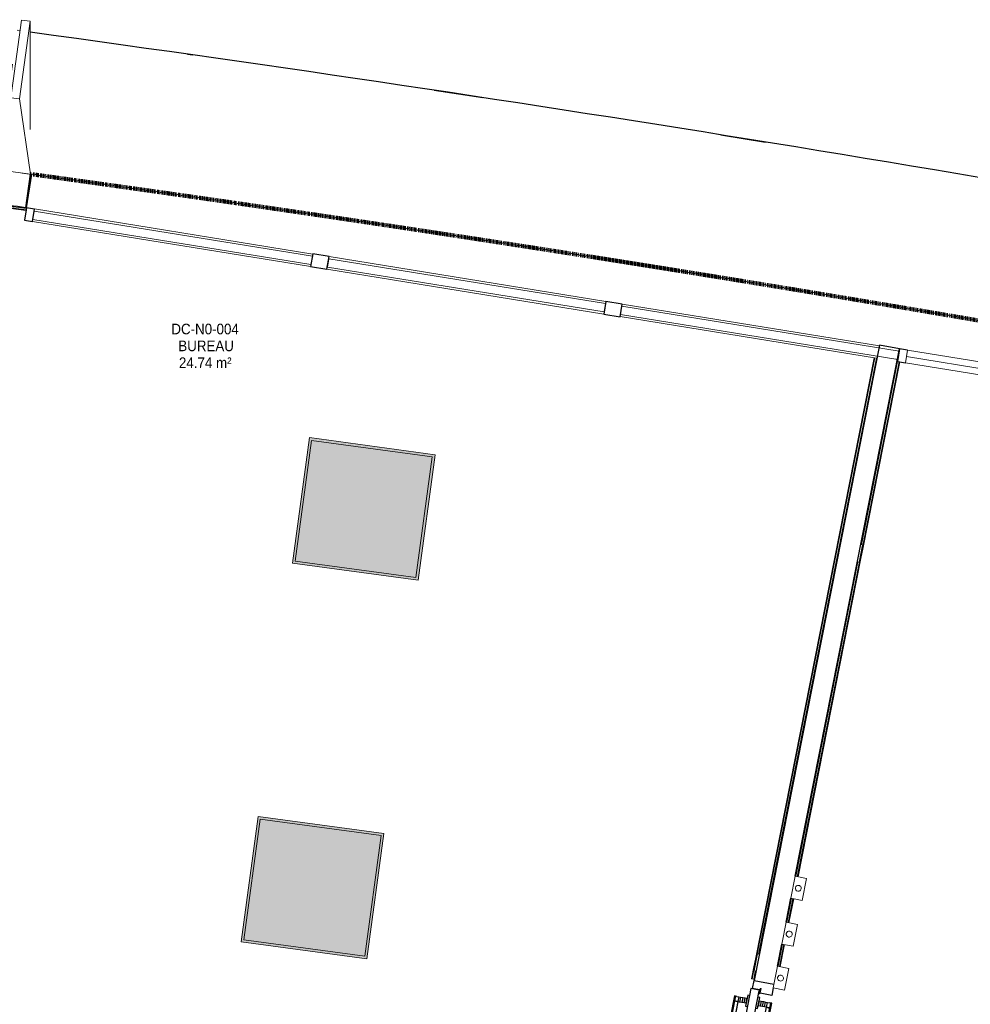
# Model space of a CAD drawing. Header units: millimetres. Extents: x -2845 to 74565, y -36590 to 13748.
# Tile 38 of 53: x 50525 to 55005, y -19291 to -14654. Entities that reach past the tile are written whole.
import ezdxf

# ---------------------------------------------------------------- set-up
doc = ezdxf.new("R2010")
doc.units = ezdxf.units.MM
doc.linetypes.add('Tiret', pattern=[2.5, 1.25, -1.25])
doc.layers.add('A-AREA', color=4, linetype='Tiret', lineweight=100, true_color=0x00ffff)
for name, color, linetype, lineweight in [('A-COLS', 7, 'Continuous', 18), ('A-DETL-GENF', 7, 'Continuous', 18), ('A-DOOR', 7, 'Continuous', 25), ('A-FLOR', 7, 'Continuous', 25), ('A-FLOR-HRAL', 7, 'Continuous', 18), ('A-GENM', 7, 'Continuous', 18), ('A-GLAZ-CURT', 7, 'Continuous', 18), ('A-GLAZ-CWMG', 7, 'Continuous', 18), ('A-WALL', 7, 'Continuous', 25), ('ESPACE', 7, 'Continuous', 30), ('I-WALL', 7, 'Continuous', 25), ('INSTAL ELECTRIQUE', 7, 'Continuous', 18), ('Q-SPCQ', 7, 'Continuous', 18), ('S-BEAM', 7, 'Continuous', 18)]:
    doc.layers.add(name, color=color, linetype=linetype, lineweight=lineweight)
doc.styles.add('Arial_2', font='arial.ttf', dxfattribs={"width": 0.9, "height": 50})

# ---------------------------------------------------------------- blocks, each defined once
blk = doc.blocks.new('26_POTEAU GAUCHE - MODULE_05-3157953-2021_015_1111_DCE_1_50_N0 FINI_CFO_GEN')
at = {"layer": 'A-COLS'}
for p, q in [((-435, 713), (-395, 713)), ((-435, 344), (-435, 713)), ((-395, 713), (-324.2, 208.1)), ((-395, 344), (-395, 713)), ((-450, 663), (-435, 663)), ((-450, 294), (-450, 500.9)), ((-435, 294), (-435, 344)), ((-435, 344), (-395, 344)), ((-395, 344), (-295, 0)), ((-450, 0), (-450, 294)), ((-450, 294), (-435, 294)), ((-295, 0), (-450, 0))]:
    blk.add_line(p, q, dxfattribs=at)
blk = doc.blocks.new('B02_DC_STR_rvt-1-2021_015_1111_DCE_1_50_N0 FINI_CFO_GEN')
at = {"layer": 'A-FLOR'}
for p, q in [((-1854.4, -14816.1), (-1828.8, -14819.7)), ((-691, -14986.1), (-461.8, -15020.8)), ((659.3, -15196), (870.1, -15230))]:
    blk.add_line(p, q, dxfattribs=at)
blk.add_arc((-21384.2, -152545.4), 139107.1, 79.323004, 82.237507, dxfattribs=at)
at = {"layer": 'S-BEAM', "color": 5, "lineweight": 25, "true_color": 0x0000ff, "rotation": 352.1454770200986}
blk.add_blockref('26_POTEAU GAUCHE - MODULE_05-3157953-2021_015_1111_DCE_1_50_N0 FINI_CFO_GEN', (-2301.7, -15421.6), dxfattribs=at)
blk = doc.blocks.new('PRT_SIMPLE_HUI_58x68x48 - PRT_BOIS_1V_930x2040x40-V9-2021_015_1111_DCE_1_50_N0 FINI_CFO_GEN')
at = {"layer": 'A-DETL-GENF', "lineweight": 25}
h = blk.add_hatch(color=256, dxfattribs=at)
h.paths.add_polyline_path([(-483.8, -9.7), (-489, -8), (-508.5, -8), (-508.5, -11.5), (-502, -11.5), (-502.2, -10.2), (-505.2, -10.2), (-505.2, -9.3), (-488.2, -9.5), (-485.1, -10.6)])
h.paths.add_polyline_path([(-483.8, -9.7), (-485.1, -11.7), (-496.1, -13.2), (-500.5, -13.2), (-500.5, -14.5), (-495.8, -14.5), (-483.8, -12.8), (-483.8, -10.4)])
h = blk.add_hatch(color=256, dxfattribs=at)
h.paths.add_polyline_path([(413.8, -9.7), (413.8, -12.8), (426.3, -14.5), (430.5, -14.5), (430.2, -13.2), (425.7, -13.1), (415.1, -11.7), (414.5, -10.7)])
h.paths.add_polyline_path([(438.5, -8), (418.5, -8), (413.8, -9.7), (415.1, -10.6), (418.8, -9.3), (435.2, -9.6), (435.2, -10.2), (432, -10.2), (432, -11.5), (438.5, -11.5), (438.5, -8.7)])
at = {"layer": 'A-DETL-GENF'}
for p, q in [((-488.5, -8), (-508.5, -8)), ((-508.5, -8), (-508.5, -11.5)), ((-508.5, -11.5), (-502, -11.5)), ((-505.2, -10.2), (-505.2, -9.3)), ((-505.2, -9.3), (-488.7, -9.3)), ((-502, -10.2), (-505.2, -10.2)), ((-502, -11.5), (-502, -10.2)), ((-496.1, -13.2), (-500.5, -13.2)), ((-500.5, -13.2), (-500.5, -14.5)), ((-500.5, -14.5), (-496, -14.5)), ((-485.1, -11.7), (-496.1, -13.2)), ((-496, -14.5), (-483.8, -12.8)), ((-488.7, -9.3), (-485.1, -10.6)), ((-483.8, -9.7), (-488.5, -8)), ((-485.1, -10.6), (-485.1, -11.7)), ((-483.8, -12.8), (-483.8, -9.7)), ((418.5, -8), (413.8, -9.7)), ((413.8, -9.7), (413.8, -12.8)), ((413.8, -12.8), (426, -14.5)), ((415.1, -10.6), (418.7, -9.3)), ((415.1, -11.7), (415.1, -10.6)), ((426.1, -13.2), (415.1, -11.7)), ((438.5, -8), (418.5, -8)), ((418.7, -9.3), (435.2, -9.3)), ((426, -14.5), (430.5, -14.5)), ((430.5, -13.2), (426.1, -13.2)), ((430.5, -14.5), (430.5, -13.2)), ((435.2, -10.2), (432, -10.2)), ((432, -10.2), (432, -11.5)), ((432, -11.5), (438.5, -11.5)), ((435.2, -9.3), (435.2, -10.2)), ((438.5, -11.5), (438.5, -8))]:
    blk.add_line(p, q, dxfattribs=at)
at = {"layer": 'A-DOOR'}
for p, q in [((-427.1, 55), (-450.6, 55)), ((-450.6, 55), (-450.6, 54.5)), ((-450.6, 54.5), (-450.6, 50.4)), ((-427.1, 54.5), (-450.6, 54.5)), ((-450.6, 50.4), (-450.6, 43.3)), ((-427.1, 50.4), (-450.6, 50.4)), ((-319.6, 55), (-427.1, 55)), ((-427.1, 55), (-427.1, 54.5)), ((-427.1, 54.5), (-427.1, 55)), ((-427.1, 54.5), (-427.1, 50.4)), ((-319.6, 54.5), (-427.1, 54.5)), ((-427.1, 50.4), (-427.1, 54.5)), ((-427.1, 50.4), (-427.1, 43.3)), ((-319.6, 50.4), (-427.1, 50.4)), ((-427.1, 43.3), (-427.1, 50.4)), ((-319.6, 54.5), (-319.6, 55)), ((-319.6, 50.4), (-319.6, 54.5)), ((-319.6, 43.3), (-319.6, 50.4)), ((-450.6, 34), (-450.6, 43.3)), ((-450.6, 25.6), (-450.6, 34)), ((-427.1, 34), (-450.6, 34)), ((-450.6, 15.2), (-450.6, 25.6)), ((-427.1, 25.6), (-450.6, 25.6)), ((-450.6, 4.4), (-450.6, 15.2)), ((-427.1, 15.2), (-450.6, 15.2)), ((-450.6, -4), (-450.6, 4.4)), ((-450.6, 4.4), (-427.1, 4.4)), ((-427.1, 34), (-427.1, 43.3)), ((-427.1, 43.3), (-427.1, 34)), ((-427.1, 32.8), (-427.1, 34)), ((-319.6, 34), (-427.1, 34)), ((-427.1, 34), (-427.1, 25.6)), ((-427.1, 32.8), (-319.6, 32.8)), ((-427.1, 25.6), (-427.1, 15.2)), ((-427.1, 15.2), (-427.1, 4.4)), ((-427.1, 4.4), (-427.1, -4)), ((-319.6, 43.3), (-319.6, 34)), ((-319.6, 34), (-319.6, 32.8)), ((-499.5, -14.5), (-499.5, -54.5)), ((426, -14.5), (-496, -14.5)), ((-465.6, -5.5), (-465.6, -14.5)), ((-413.4, -5.5), (-465.6, -5.5)), ((-450.6, -4), (-450.6, -5)), ((-450.6, -5), (-427.1, -5)), ((-427.1, -5), (-427.1, -4)), ((-413.4, -14.5), (-413.4, -5.5)), ((430.5, -54.5), (430.5, -14.5)), ((-499.5, -54.5), (430.5, -54.5)), ((-465.6, -54.5), (-465.6, -63.5)), ((-465.6, -63.5), (-413.4, -63.5)), ((-427.1, -64), (-450.6, -64)), ((-450.6, -64), (-450.6, -65)), ((-450.6, -73.4), (-450.6, -65)), ((-450.6, -84.2), (-450.6, -73.4)), ((-427.1, -73.4), (-450.6, -73.4)), ((-450.6, -94.6), (-450.6, -84.2)), ((-450.6, -84.2), (-427.1, -84.2)), ((-427.1, -65), (-427.1, -64)), ((-427.1, -65), (-427.1, -73.4)), ((-427.1, -73.4), (-427.1, -84.2)), ((-427.1, -84.2), (-427.1, -94.6)), ((-413.4, -63.5), (-413.4, -54.5)), ((417, -54.5), (417, -977.5)), ((-450.6, -103), (-450.6, -94.6)), ((-450.6, -94.6), (-427.1, -94.6)), ((-450.6, -112.3), (-450.6, -103)), ((-450.6, -103), (-427.1, -103)), ((-450.6, -112.3), (-450.6, -119.4)), ((-450.6, -119.4), (-450.6, -123.5)), ((-450.6, -119.4), (-427.1, -119.4)), ((-450.6, -123.5), (-450.6, -124)), ((-450.6, -123.5), (-427.1, -123.5)), ((-450.6, -124), (-427.1, -124)), ((-427.1, -94.6), (-427.1, -103)), ((-427.1, -103), (-427.1, -101.8)), ((-319.6, -101.8), (-427.1, -101.8)), ((-427.1, -112.3), (-427.1, -103)), ((-427.1, -103), (-319.6, -103)), ((-427.1, -103), (-427.1, -112.3)), ((-427.1, -112.3), (-427.1, -119.4)), ((-427.1, -119.4), (-427.1, -112.3)), ((-427.1, -119.4), (-427.1, -123.5)), ((-427.1, -119.4), (-319.6, -119.4)), ((-427.1, -123.5), (-427.1, -119.4)), ((-427.1, -123.5), (-427.1, -124)), ((-427.1, -123.5), (-319.6, -123.5)), ((-427.1, -124), (-427.1, -123.5)), ((-427.1, -124), (-319.6, -124)), ((-319.6, -101.8), (-319.6, -103)), ((-319.6, -103), (-319.6, -112.3)), ((-319.6, -119.4), (-319.6, -112.3)), ((-319.6, -123.5), (-319.6, -119.4)), ((-319.6, -124), (-319.6, -123.5))]:
    blk.add_line(p, q, dxfattribs=at)
for radius, start, end in [(9.12, 155.8208, 180), (9.12, 180, 204.1792), (7.5, 360, 180), (7.5, 180, 360), (7.5, 180.8735, 240), (7.5, 135, 165), (9.12, 111.9887, 120), (9.12, 240, 248.0113), (7.5, 60, 120), (7.5, 270, 0), (9.12, 60, 68.0113), (7.5, 0, 30), (9.12, 0, 24.1792)]:
    blk.add_arc((429, -65.5), radius, start, end, dxfattribs=at)
at = {"layer": 'Q-SPCQ'}
for p, q in [((430.5, -40.5), (430.5, -54.5)), ((430.5, -54.5), (403.5, -54.5))]:
    blk.add_line(p, q, dxfattribs=at)
blk = doc.blocks.new('Panneau système - Vitré-367573-2021_015_1111_DCE_1_50_N0 FINI_CFO_GEN')
at = {"layer": 'A-GLAZ-CURT'}
for p, q in [((661.5, 20), (-661.5, 20)), ((-661.5, 20), (-661.5, -20)), ((661.5, -20), (661.5, 20)), ((-661.5, -20), (661.5, -20))]:
    blk.add_line(p, q, dxfattribs=at)
blk = doc.blocks.new('Panneau système - Vitré-356748-2021_015_1111_DCE_1_50_N0 FINI_CFO_GEN')
at = {"layer": 'A-GLAZ-CURT'}
for p, q in [((664, 20), (-664, 20)), ((-664, 20), (-664, -20)), ((664, -20), (664, 20)), ((-664, -20), (664, -20))]:
    blk.add_line(p, q, dxfattribs=at)
blk = doc.blocks.new('Panneau système - Vitré-356749-2021_015_1111_DCE_1_50_N0 FINI_CFO_GEN')
at = {"layer": 'A-GLAZ-CURT'}
for p, q in [((661, 20), (-661, 20)), ((-661, 20), (-661, -20)), ((661, -20), (661, 20)), ((-661, -20), (661, -20))]:
    blk.add_line(p, q, dxfattribs=at)
blk = doc.blocks.new('Meneau rectangulaire - AWS60_60x70-347310-2021_015_1111_DCE_1_50_N0 FINI_CFO_GEN')
at = {"layer": 'A-GLAZ-CWMG'}
for p, q in [((-1186.7, -15769.8), (118.4, -15980.8)), ((-1196.3, -15829.1), (108.8, -16040.1))]:
    blk.add_line(p, q, dxfattribs=at)
blk = doc.blocks.new('Meneau rectangulaire - AWS60_60x70-367281-2021_015_1111_DCE_1_50_N0 FINI_CFO_GEN')
at = {"layer": 'A-GLAZ-CWMG'}
for p, q in [((-2574.7, -15545.4), (-1263.7, -15757.4)), ((-2584.2, -15604.6), (-1273.3, -15816.6))]:
    blk.add_line(p, q, dxfattribs=at)
blk = doc.blocks.new('Meneau rectangulaire - AWS60_60x70-367276-2021_015_1111_DCE_1_50_N0 FINI_CFO_GEN')
at = {"layer": 'A-GLAZ-CWMG'}
for p, q in [((195.4, -15993.3), (1407.4, -16189.3)), ((185.8, -16052.5), (1392.8, -16247.7)), ((1490.2, -16263.4), (1491.8, -16263.7))]:
    blk.add_line(p, q, dxfattribs=at)
blk = doc.blocks.new('Meneau rectangulaire - AWS60_60x38-356571-2021_015_1111_DCE_1_50_N0 FINI_CFO_GEN')
at = {"layer": 'A-GLAZ-CWMG', "lineweight": 25}
for p, q in [((-38, 30), (0, 30)), ((-38, -30), (-38, 30)), ((0, 30), (0, -30)), ((0, -30), (-38, -30))]:
    blk.add_line(p, q, dxfattribs=at)
blk = doc.blocks.new('Meneau rectangulaire - AWS60_60x38-356570-2021_015_1111_DCE_1_50_N0 FINI_CFO_GEN')
at = {"layer": 'A-GLAZ-CWMG', "lineweight": 25}
for p, q in [((0, 30), (-38, 30)), ((-38, 30), (-38, -30)), ((-38, -30), (0, -30))]:
    blk.add_line(p, q, dxfattribs=at)
blk = doc.blocks.new('Meneau rectangulaire - AWS60_60x78-356563-2021_015_1111_DCE_1_50_N0 FINI_CFO_GEN')
at = {"layer": 'A-GLAZ-CWMG', "lineweight": 25}
for p, q in [((-39, 30), (39, 30)), ((-39, -30), (-39, 30)), ((39, 30), (39, -30)), ((39, -30), (-39, -30))]:
    blk.add_line(p, q, dxfattribs=at)
blk = doc.blocks.new('12_CORNIERE HABILLAGE - 12_CORNIERE HABILLAGE-370872-2021_015_1111_DCE_1_50_N0 FINI_CFO_GEN')
at = {"layer": 'A-GENM', "color": 8, "true_color": 0x808080}
for p, q in [((-3488.2, 158), (-3444.1, 158)), ((-3442.1, 160), (-3449.6, 160)), ((-3444.1, 158), (-3444.1, 0)), ((-3442.1, 0), (-3442.1, 160)), ((-3444.1, 0), (-3442.1, 0))]:
    blk.add_line(p, q, dxfattribs=at)
blk = doc.blocks.new('51_2V_PV_MV_XX_XX - Type 1-413066-2021_015_1111_DCE_1_50_N0 FINI_CFO_GEN')
at = {"layer": 'A-DETL-GENF'}
for p, q in [((-1001.7, 34), (-1001.7, 94)), ((-1001.7, 94), (1001.7, 94)), ((1001.7, 94), (1001.7, 34)), ((1001.7, 64), (-1001.7, 64)), ((1001.7, 34), (-1001.7, 34))]:
    blk.add_line(p, q, dxfattribs=at)
blk = doc.blocks.new('Garde-corps - Garde-corps-506028-2021_015_1111_DCE_1_50_N0 FINI_CFO_GEN')
at = {"layer": 'A-FLOR-HRAL'}
for p, q in [((-4668.9, -16839.1), (-4488.4, -15297.9)), ((-4488.4, -15297.9), (-4380.4, -15312)), ((-4832.8, -18314.6), (-4480.6, -15307.8)), ((-4831.3, -18316.4), (-4479.2, -15309.6)), ((-4667.2, -16886.1), (-4482.2, -15305.8)), ((-4480.6, -15307.8), (-4395.6, -15318.3)), ((-4479.2, -15309.6), (-2614.4, -15553.2)), ((-3815.2, -15385.8), (-3493.3, -15427.8)), ((-2928.1, -15501.6), (-2612.7, -15542.8)), ((-2615.8, -15539.3), (-2612.2, -15539.8)), ((-4671.9, -16926.1), (-4671.8, -16925.3)), ((-4667.9, -16891.5), (-4667.8, -16890.7)), ((-4760.3, -17680.6), (-4672.5, -16930.8)), ((-4761.9, -17633.2), (-4705.9, -17154.9)), ((-4760.9, -17686.1), (-4760.8, -17685.3)), ((-4800.9, -18027.8), (-4765.5, -17725.3)), ((-4765, -17720.7), (-4764.9, -17719.9)), ((-4805.9, -18008.6), (-4798.9, -17949.5)), ((-4801.6, -18033.2), (-4801.5, -18032.4)), ((-4834.3, -18312.6), (-4806.2, -18072.5)), ((-4805.6, -18067.8), (-4805.5, -18067)), ((-4835.2, -18259), (-4815.4, -18090)), ((-5598.6, -19358), (-5483.4, -18229.4)), ((-5590.8, -19351.9), (-5477.1, -18237.4)), ((-5588.9, -19350.4), (-5475.5, -18239.3)), ((-5587.1, -19348.9), (-5474.1, -18241.1)), ((-5483.4, -18229.4), (-4886.2, -18299.4)), ((-5477.1, -18237.4), (-5483.4, -18229.4)), ((-5477.1, -18237.4), (-4834.3, -18312.6)), ((-5475.5, -18239.3), (-4832.8, -18314.6)), ((-5474.1, -18241.1), (-4831.3, -18316.4)), ((-4834.3, -18312.6), (-4837, -18309.2)), ((-5590.8, -19351.9), (-5598.6, -19358)), ((-181.9, -20091.9), (-5598.6, -19358)), ((-180.3, -20084.9), (-5590.8, -19351.9)), ((-158.4, -20086.1), (-5588.9, -19350.4)), ((-158.2, -20084.5), (-5587.1, -19348.9)), ((15, -20109.6), (-143.6, -20088.1)), ((15.2, -20108), (-143.3, -20086.5)), ((-8.5, -20115.4), (-122.5, -20099.9)), ((-6.9, -20108.4), (-122.1, -20092.8)), ((188.4, -20133.1), (29.9, -20111.6)), ((188.6, -20131.4), (30.1, -20110)), ((164.9, -20138.8), (51, -20123.4)), ((166.5, -20131.9), (51.3, -20116.3)), ((604.7, -20189.5), (203.3, -20135.1)), ((603.3, -20187.6), (203.5, -20133.5)), ((611.7, -20199.4), (224.4, -20146.9)), ((606.1, -20191.4), (224.7, -20139.8)), ((606.5, -20171.8), (603.3, -20187.6)), ((608.1, -20172.1), (604.7, -20189.5)), ((609.8, -20172.5), (606.1, -20191.4)), ((608.1, -20172.1), (606.5, -20171.8)), ((608.1, -20172.1), (609.8, -20172.5)), ((609.8, -20172.5), (616.8, -20173.9)), ((606.1, -20191.4), (611.7, -20199.4)), ((616.8, -20173.9), (611.7, -20199.4)), ((619.7, -20174.4), (616.8, -20173.9))]:
    blk.add_line(p, q, dxfattribs=at)
at = {"layer": 'A-FLOR-HRAL', "flags": 128}
blk.add_lwpolyline([(-4482.2, -15305.8), (-4485.3, -15301.9), (-4488.4, -15297.9)], dxfattribs=at)
at = {"layer": 'A-FLOR-HRAL'}
for radius, start, end in [(137273, 82.166733, 82.953168), (137269.6, 82.166766, 82.951749), (137271.2, 82.16675, 82.559535)]:
    blk.add_arc((-21322.9, -151541.9), radius, start, end, dxfattribs=at)
for points, knots in [([(-4488.4, -15297.9), (-4488.4, -15297.9), (-4488.4, -15297.9), (-4488.5, -15297.8), (-4488.5, -15297.8), (-4488.6, -15297.7), (-4488.6, -15297.6), (-4488.7, -15297.5), (-4488.8, -15297.4), (-4488.8, -15297.3), (-4488.9, -15297.2), (-4489, -15297.1), (-4489.1, -15297), (-4489.2, -15296.8), (-4489.3, -15296.7), (-4489.5, -15296.5), (-4489.6, -15296.4), (-4489.7, -15296.3), (-4489.8, -15296.1), (-4490.1, -15295.7), (-4490.5, -15295.2), (-4490.9, -15294.7), (-4491, -15294.5)], [0, 0, 0, 0, 0.071429, 0.107143, 0.142857, 0.178571, 0.214286, 0.25, 0.285714, 0.321429, 0.357143, 0.392857, 0.428571, 0.464286, 0.5, 0.535714, 0.571429, 0.607143, 0.642857, 0.714286, 0.857143, 1, 1, 1, 1]), ([(-4479.2, -15309.6), (-4479.2, -15309.6), (-4479.2, -15309.6), (-4479.3, -15309.5), (-4479.4, -15309.4), (-4479.5, -15309.3), (-4479.6, -15309.1), (-4479.8, -15308.9), (-4479.9, -15308.7), (-4480.1, -15308.5), (-4480.3, -15308.3), (-4480.4, -15308), (-4480.6, -15307.9), (-4480.6, -15307.8)], [0.075, 0.075, 0.075, 0.075, 0.15, 0.2125, 0.275, 0.35, 0.425, 0.5, 0.6, 0.7, 0.775, 0.85, 1, 1, 1, 1]), ([(-5483.4, -18229.4), (-5483.4, -18229.4), (-5483.5, -18229.4), (-5483.6, -18229.2), (-5483.8, -18229), (-5483.9, -18228.8), (-5484.1, -18228.6), (-5484.3, -18228.4), (-5484.5, -18228.1), (-5484.7, -18227.8), (-5484.9, -18227.6), (-5485.1, -18227.3), (-5485.5, -18226.8), (-5485.9, -18226.4), (-5486.1, -18226.1)], [0, 0, 0, 0, 0.166667, 0.25, 0.333333, 0.416667, 0.458333, 0.5, 0.583333, 0.666667, 0.708333, 0.75, 0.833333, 1, 1, 1, 1]), ([(-5474.1, -18241.1), (-5474.1, -18241.1), (-5474.1, -18241.1), (-5474.2, -18241), (-5474.3, -18240.8), (-5474.5, -18240.6), (-5474.6, -18240.4), (-5474.7, -18240.3), (-5474.8, -18240.1), (-5474.9, -18240), (-5475.1, -18239.9), (-5475.2, -18239.7), (-5475.3, -18239.6), (-5475.4, -18239.5), (-5475.5, -18239.4), (-5475.5, -18239.3)], [0.1, 0.1, 0.1, 0.1, 0.2, 0.3, 0.4, 0.475, 0.55, 0.6, 0.65, 0.7, 0.75, 0.8, 0.85, 0.9, 1, 1, 1, 1]), ([(-4831.3, -18316.4), (-4831.3, -18316.4), (-4831.4, -18316.4), (-4831.5, -18316.2), (-4831.6, -18316.1), (-4831.7, -18315.9), (-4831.9, -18315.7), (-4832, -18315.6), (-4832.1, -18315.4), (-4832.2, -18315.3), (-4832.3, -18315.1), (-4832.4, -18315), (-4832.5, -18314.9), (-4832.6, -18314.7), (-4832.7, -18314.6), (-4832.8, -18314.6)], [0.1, 0.1, 0.1, 0.1, 0.2, 0.3, 0.4, 0.475, 0.55, 0.6, 0.65, 0.7, 0.75, 0.8, 0.85, 0.9, 1, 1, 1, 1]), ([(-5598.6, -19358), (-5598.6, -19358), (-5598.6, -19358), (-5598.8, -19358.2), (-5599, -19358.3), (-5599.2, -19358.5), (-5599.4, -19358.6), (-5599.6, -19358.8), (-5599.8, -19359), (-5600.1, -19359.2), (-5600.4, -19359.4), (-5600.6, -19359.6), (-5601.1, -19360), (-5601.5, -19360.4), (-5601.8, -19360.6)], [0, 0, 0, 0, 0.166667, 0.25, 0.333333, 0.416667, 0.458333, 0.5, 0.583333, 0.666667, 0.708333, 0.75, 0.833333, 1, 1, 1, 1]), ([(-5587.1, -19348.9), (-5587.1, -19349), (-5587.1, -19349), (-5587.2, -19349.1), (-5587.4, -19349.2), (-5587.6, -19349.3), (-5587.7, -19349.5), (-5587.9, -19349.6), (-5588, -19349.7), (-5588.2, -19349.8), (-5588.3, -19349.9), (-5588.4, -19350), (-5588.5, -19350.1), (-5588.7, -19350.2), (-5588.8, -19350.3), (-5588.9, -19350.4)], [0.1, 0.1, 0.1, 0.1, 0.2, 0.3, 0.4, 0.475, 0.55, 0.6, 0.65, 0.7, 0.75, 0.8, 0.85, 0.9, 1, 1, 1, 1]), ([(603.3, -20187.6), (603.4, -20187.6), (603.4, -20187.7), (603.5, -20187.8), (603.6, -20188), (603.7, -20188.2), (603.8, -20188.3), (604, -20188.5), (604.1, -20188.6), (604.1, -20188.8), (604.2, -20188.9), (604.3, -20189), (604.5, -20189.2), (604.6, -20189.4), (604.7, -20189.5)], [0.1, 0.1, 0.1, 0.1, 0.2, 0.3, 0.4, 0.475, 0.55, 0.6, 0.65, 0.7, 0.75, 0.8, 0.85, 1, 1, 1, 1]), ([(611.7, -20199.4), (611.7, -20199.4), (611.8, -20199.4), (611.9, -20199.6), (612.1, -20199.8), (612.2, -20200), (612.3, -20200.2), (612.5, -20200.4), (612.7, -20200.7), (612.9, -20201), (613.1, -20201.3), (613.3, -20201.5), (613.6, -20202), (613.9, -20202.4), (614.1, -20202.7)], [0, 0, 0, 0, 0.166667, 0.25, 0.333333, 0.416667, 0.458333, 0.5, 0.583333, 0.666667, 0.708333, 0.75, 0.833333, 1, 1, 1, 1])]:
    blk.add_open_spline(points, degree=3, knots=knots, dxfattribs=at)
blk = doc.blocks.new('Garde-corps - Garde-corps-506286-2021_015_1111_DCE_1_50_N0 FINI_CFO_GEN')
at = {"layer": 'A-FLOR-HRAL'}
for p, q in [((1382.3, -16246), (824.1, -19070.6)), ((1383.9, -16246.3), (825.7, -19071)), ((1385.6, -16246.5), (827.4, -19071.3)), ((1392.7, -16247.6), (838, -19054.5)), ((1395.6, -16248.2), (1392.7, -16247.6)), ((815.4, -19114.8), (804.2, -19171.2)), ((817, -19115.1), (805.8, -19171.5)), ((818.7, -19115.4), (807.5, -19171.8)), ((822.1, -19135), (814.5, -19173.2)), ((804.2, -19171.2), (805.8, -19171.5)), ((807.5, -19171.8), (805.8, -19171.5)), ((814.5, -19173.2), (807.5, -19171.8)), ((814.5, -19173.2), (817.5, -19173.8))]:
    blk.add_line(p, q, dxfattribs=at)
blk = doc.blocks.new('Garde-corps - Garde-corps-512182-2021_015_1111_DCE_1_50_N0 FINI_CFO_GEN')
at = {"layer": 'A-FLOR-HRAL'}
for p, q in [((1321.9, -17126.7), (1492.4, -16263.9)), ((1325.3, -17146.2), (1499.4, -16265.3)), ((1327, -17146.5), (1501.1, -16265.6)), ((1328.7, -17146.9), (1502.8, -16265.9)), ((1492.4, -16263.9), (1489.5, -16263.3)), ((1492.4, -16263.9), (1499.4, -16265.3)), ((1499.4, -16265.3), (1501.1, -16265.6)), ((1502.8, -16265.9), (1501.1, -16265.6)), ((1020.2, -18690.3), (1316.6, -17190.3)), ((1021.9, -18690.7), (1318.3, -17190.7)), ((1023.5, -18691), (1319.9, -17191)), ((1013.2, -18689), (1306, -17207.1)), ((970.5, -18904.7), (992.8, -18792)), ((977.5, -18906.1), (999.8, -18793.3)), ((979.2, -18906.5), (1001.5, -18793.7)), ((980.9, -18906.8), (1003, -18794.5)), ((929.6, -19111.8), (950.2, -19007.7)), ((936.6, -19113.2), (957.2, -19009.1)), ((938.3, -19113.5), (958.9, -19009.5)), ((940, -19113.8), (960.5, -19009.8))]:
    blk.add_line(p, q, dxfattribs=at)
blk = doc.blocks.new('B02_ARC_rvt-1-2021_015_1111_DCE_1_50_N0 FINI_CFO_GEN')
at = {"layer": 'A-AREA'}
blk.add_line((-2594, -15380.8), (-2588.7, -15381.5), dxfattribs=at)
blk.add_arc((-21322.9, -151541.9), 137443.1, 79.294939, 82.165076, dxfattribs=at)
at = {"layer": 'A-FLOR'}
for p, q in [((809.1, -19216), (816.6, -19178.4)), ((841.5, -19222.4), (809.1, -19216)), ((839.8, -19237.4), (838.6, -19237.1)), ((843.1, -19238), (841.1, -19237.6)), ((841.2, -19223.9), (841.5, -19222.4)), ((899.4, -19249.1), (844.4, -19238.3)), ((906.3, -19214.2), (899.4, -19249.1))]:
    blk.add_line(p, q, dxfattribs=at)
at = {"layer": 'A-WALL'}
for p, q in [((1407.9, -16186), (816.6, -19178.4)), ((1010.2, -18688.4), (1501.1, -16204.4)), ((1501.1, -16204.4), (1407.9, -16186)), ((967.6, -18904.2), (989.9, -18791.4)), ((926.7, -19111.2), (947.2, -19007.2)), ((816.6, -19178.4), (909.8, -19196.8))]:
    blk.add_line(p, q, dxfattribs=at)
at = {"layer": 'I-WALL'}
blk.add_line((-2615.8, -15539.3), (-2594.1, -15381.3), dxfattribs=at)
blk.add_arc((-21322.9, -151541.9), 137283.1, 82.168129, 82.299412, dxfattribs=at)
at = {"layer": 'A-DOOR', "lineweight": 18}
for name, p, rotation in [('51_2V_PV_MV_XX_XX - Type 1-413066-2021_015_1111_DCE_1_50_N0 FINI_CFO_GEN', (2533.2, -16336.9), 170.8152769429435), ('PRT_SIMPLE_HUI_58x68x48 - PRT_BOIS_1V_930x2040x40-V9-2021_015_1111_DCE_1_50_N0 FINI_CFO_GEN', (758.4, -19717.7), 258.8212149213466)]:
    blk.add_blockref(name, p, dxfattribs=dict(at, rotation=rotation))
at = {"layer": 'A-FLOR-HRAL', "lineweight": 18}
for name in ['Garde-corps - Garde-corps-506028-2021_015_1111_DCE_1_50_N0 FINI_CFO_GEN', 'Garde-corps - Garde-corps-506286-2021_015_1111_DCE_1_50_N0 FINI_CFO_GEN', 'Garde-corps - Garde-corps-512182-2021_015_1111_DCE_1_50_N0 FINI_CFO_GEN']:
    blk.add_blockref(name, (0, 0), dxfattribs=at)
at = {"layer": 'A-GENM', "lineweight": 18, "rotation": 350.8152769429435}
blk.add_blockref('12_CORNIERE HABILLAGE - 12_CORNIERE HABILLAGE-370872-2021_015_1111_DCE_1_50_N0 FINI_CFO_GEN', (785.8, -16088.8), dxfattribs=at)
at = {"layer": 'A-GLAZ-CURT', "lineweight": 18, "rotation": 170.8152769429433}
for name, p in [('Panneau système - Vitré-356748-2021_015_1111_DCE_1_50_N0 FINI_CFO_GEN', (-1924, -15681)), ('Panneau système - Vitré-356749-2021_015_1111_DCE_1_50_N0 FINI_CFO_GEN', (-538.9, -15905)), ('Panneau système - Vitré-367573-2021_015_1111_DCE_1_50_N0 FINI_CFO_GEN', (843.6, -16128.5))]:
    blk.add_blockref(name, p, dxfattribs=at)
at = {"layer": 'A-GLAZ-CWMG', "lineweight": 18, "extrusion": (0, 0, -1), "rotation": 9.184723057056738}
for name, p in [('Meneau rectangulaire - AWS60_60x38-356571-2021_015_1111_DCE_1_50_N0 FINI_CFO_GEN', (2617, -15569)), ('Meneau rectangulaire - AWS60_60x78-356563-2021_015_1111_DCE_1_50_N0 FINI_CFO_GEN', (1230, -15793.2)), ('Meneau rectangulaire - AWS60_60x78-356563-2021_015_1111_DCE_1_50_N0 FINI_CFO_GEN', (-152.1, -16016.7))]:
    blk.add_blockref(name, p, dxfattribs=at)
at = {"layer": 'A-GLAZ-CWMG', "lineweight": 18}
for name in ['Meneau rectangulaire - AWS60_60x70-367281-2021_015_1111_DCE_1_50_N0 FINI_CFO_GEN', 'Meneau rectangulaire - AWS60_60x70-347310-2021_015_1111_DCE_1_50_N0 FINI_CFO_GEN', 'Meneau rectangulaire - AWS60_60x70-367276-2021_015_1111_DCE_1_50_N0 FINI_CFO_GEN']:
    blk.add_blockref(name, (0, 0), dxfattribs=at)
at = {"layer": 'A-GLAZ-CWMG', "lineweight": 18, "rotation": 350.8152769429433}
blk.add_blockref('Meneau rectangulaire - AWS60_60x38-356570-2021_015_1111_DCE_1_50_N0 FINI_CFO_GEN', (1534.1, -16240.2), dxfattribs=at)
blk = doc.blocks.new('Legrand_Mosaic_plaque_2x2_mod_vertical_blanc_078822L - Legrand_Mosaic_plaque_2x2_mod_vertical_blanc_078822L-V20-2021_015_1111_DCE_1_50_N0 FINI_CFO_GEN')
at = {"layer": 'INSTAL ELECTRIQUE'}
for p, q in [((1950.8, -26156.4), (1949.2, -26164.7)), ((1949.2, -26164.7), (2029.8, -26180.1)), ((2029.8, -26180.1), (2031.4, -26171.8))]:
    blk.add_line(p, q, dxfattribs=at)
blk = doc.blocks.new('Legrand_Mosaic_va_et_vient_easy_led_10AX_2_mod_blanc_077011L - Legrand_Mosaic_va_et_vient_easy_led_10AX_2_mod_blanc_077011L-715042-2021_015_1111_DCE_1_50_N0 FINI_CFO_GEN')
at = {"layer": 'INSTAL ELECTRIQUE'}
for p, q in [((-7246.7, -23623.4), (-7246.4, -23620.4)), ((-7246.7, -23623.4), (-7201.9, -23627.8)), ((-7246.4, -23620.4), (-7246.3, -23619.4)), ((-7201.6, -23624.9), (-7246.4, -23620.4)), ((-7246.2, -23618.4), (-7246.3, -23619.4)), ((-7201.5, -23623.9), (-7246.3, -23619.4)), ((-7201.6, -23624.9), (-7201.9, -23627.8)), ((-7201.5, -23623.9), (-7201.6, -23624.9)), ((-7201.5, -23623.9), (-7201.4, -23622.8))]:
    blk.add_line(p, q, dxfattribs=at)
blk = doc.blocks.new('602_BOITE DE DERIVATION - 105X105X50 GENERIQUE-7162953-2021_015_1111_DCE_1_50_N0 FINI_CFO_GEN')
at = {"layer": 'INSTAL ELECTRIQUE'}
for p, q in [((906.3, -19214.2), (926.7, -19111.2)), ((926.7, -19111.2), (980.6, -19121.9)), ((980.6, -19121.9), (960.3, -19224.9)), ((960.3, -19224.9), (906.3, -19214.2))]:
    blk.add_line(p, q, dxfattribs=at)
for start, end in [(78.8212, 258.8212), (258.8212, 78.8212)]:
    blk.add_arc((941, -19167.5), 14, start, end, dxfattribs=at)
blk = doc.blocks.new('604_DALLE LED 600x600MM - 26W 4000K 3600lm-4677864-2021_015_1111_DCE_1_50_N0 FINI_CFO_GEN')
at = {"layer": 'INSTAL ELECTRIQUE', "true_color": 0xf6d57a}
h = blk.add_hatch(color=41, dxfattribs=at)
h.paths.add_polyline_path([(-298.5, -298.5), (-298.5, 298.5), (298.5, 298.5), (298.5, -298.5), (-288.1, -298.5)])
h.paths.add_polyline_path([(-287, -287), (287, -287), (287, 287), (-287, 287), (-287, -230.1)])
blk.add_hatch(color=41, dxfattribs=at).paths.add_polyline_path([(-287, -287), (-287, 287), (287, 287), (287, -287)])
at = {"layer": 'INSTAL ELECTRIQUE'}
for p, q in [((-298.5, -298.5), (-298.5, 298.5)), ((-298.5, 298.5), (298.5, 298.5)), ((-287, 287), (-287, -287)), ((-287, 287), (287, 287)), ((287, -287), (287, 287)), ((298.5, 298.5), (298.5, -298.5)), ((298.5, -298.5), (-298.5, -298.5)), ((287, -287), (-287, -287))]:
    blk.add_line(p, q, dxfattribs=at)
blk = doc.blocks.new('602_BOITE DE DERIVATION - 105X105X50 GENERIQUE-7163013-2021_015_1111_DCE_1_50_N0 FINI_CFO_GEN')
at = {"layer": 'INSTAL ELECTRIQUE'}
for p, q in [((947.2, -19007.2), (967.6, -18904.2)), ((967.6, -18904.2), (1021.6, -18914.8)), ((1021.6, -18914.8), (1001.2, -19017.8)), ((1001.2, -19017.8), (947.2, -19007.2))]:
    blk.add_line(p, q, dxfattribs=at)
for start, end in [(78.8212, 258.8212), (258.8212, 78.8212)]:
    blk.add_arc((982, -18960.5), 14, start, end, dxfattribs=at)
blk = doc.blocks.new('602_BOITE DE DERIVATION - 105X105X50 GENERIQUE-7163049-2021_015_1111_DCE_1_50_N0 FINI_CFO_GEN')
at = {"layer": 'INSTAL ELECTRIQUE'}
for p, q in [((989.9, -18791.4), (1010.2, -18688.4)), ((1010.2, -18688.4), (1064.2, -18699)), ((1064.2, -18699), (1043.8, -18802)), ((1043.8, -18802), (989.9, -18791.4))]:
    blk.add_line(p, q, dxfattribs=at)
for start, end in [(78.8212, 258.8212), (258.8212, 78.8212)]:
    blk.add_arc((1024.6, -18744.7), 14, start, end, dxfattribs=at)
blk = doc.blocks.new('B02_ELE_rvt-1-2021_015_1111_DCE_1_50_N0 FINI_CFO_GEN')
at = {"layer": 'INSTAL ELECTRIQUE', "lineweight": 18, "extrusion": (0, 0, -1), "rotation": 187.7155805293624}
for p in [(1022.9, -16958.2), (1264.6, -18741.9)]:
    blk.add_blockref('604_DALLE LED 600x600MM - 26W 4000K 3600lm-4677864-2021_015_1111_DCE_1_50_N0 FINI_CFO_GEN', p, dxfattribs=at)
at = {"layer": 'INSTAL ELECTRIQUE', "lineweight": 18}
for name, p, rotation in [('Legrand_Mosaic_plaque_2x2_mod_vertical_blanc_078822L - Legrand_Mosaic_plaque_2x2_mod_vertical_blanc_078822L-V20-2021_015_1111_DCE_1_50_N0 FINI_CFO_GEN', (-24864.7, -18998.3), 89.65158315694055), ('Legrand_Mosaic_va_et_vient_easy_led_10AX_2_mod_blanc_077011L - Legrand_Mosaic_va_et_vient_easy_led_10AX_2_mod_blanc_077011L-715042-2021_015_1111_DCE_1_50_N0 FINI_CFO_GEN', (-21500.4, -7714.1), 84.50159033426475), ('Legrand_Mosaic_plaque_2x2_mod_vertical_blanc_078822L - Legrand_Mosaic_plaque_2x2_mod_vertical_blanc_078822L-V20-2021_015_1111_DCE_1_50_N0 FINI_CFO_GEN', (27008.7, -17263.4), 269.6515831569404), ('Legrand_Mosaic_va_et_vient_easy_led_10AX_2_mod_blanc_077011L - Legrand_Mosaic_va_et_vient_easy_led_10AX_2_mod_blanc_077011L-715042-2021_015_1111_DCE_1_50_N0 FINI_CFO_GEN', (23644.4, -28547.5), 264.5015903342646)]:
    blk.add_blockref(name, p, dxfattribs=dict(at, rotation=rotation))
for name in ['602_BOITE DE DERIVATION - 105X105X50 GENERIQUE-7163049-2021_015_1111_DCE_1_50_N0 FINI_CFO_GEN', '602_BOITE DE DERIVATION - 105X105X50 GENERIQUE-7163013-2021_015_1111_DCE_1_50_N0 FINI_CFO_GEN', '602_BOITE DE DERIVATION - 105X105X50 GENERIQUE-7162953-2021_015_1111_DCE_1_50_N0 FINI_CFO_GEN']:
    blk.add_blockref(name, (0, 0), dxfattribs=at)

msp = doc.modelspace()

# ---------------------------------------------------------------- block references
at = {"lineweight": 5}
for name in ['B02_DC_STR_rvt-1-2021_015_1111_DCE_1_50_N0 FINI_CFO_GEN', 'B02_ARC_rvt-1-2021_015_1111_DCE_1_50_N0 FINI_CFO_GEN', 'B02_ELE_rvt-1-2021_015_1111_DCE_1_50_N0 FINI_CFO_GEN']:
    msp.add_blockref(name, (53169.3, 0), dxfattribs=at)

# ---------------------------------------------------------------- texts
at = {"layer": 'ESPACE', "color": 8, "true_color": 0x808080, "char_height": 50, "attachment_point": 1, "style": 'Arial_2'}
for s, insert, width in [('DC-N0-004', (51239.6, -16085.7), 382.405), ('BUREAU', (51272.3, -16165.1), 303.038), ('24.74 m²', (51275.3, -16244.5), 299.43)]:
    msp.add_mtext(s, dxfattribs=dict(at, insert=insert, width=width))

doc.saveas('drawing.dxf')
